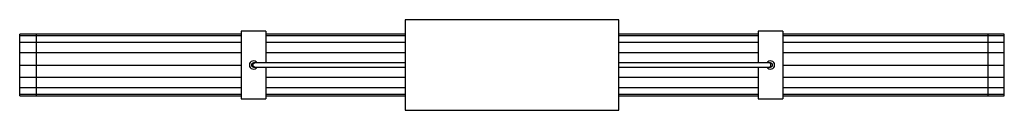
# Paper-space layout '_Superior' of a CAD drawing. Header units: inches. Extents: x -23.6 to 23.6, y -2.2 to 2.2.
import ezdxf

# ---------------------------------------------------------------- set-up
doc = ezdxf.new("R2010")
doc.units = ezdxf.units.IN
doc.header["$MEASUREMENT"] = 0

psp = doc.layouts.new('_Superior')

# ---------------------------------------------------------------- linework, layer by layer
at = {"color": 7, "linetype": 'Continuous', "lineweight": 25}
for p, q in [((5.12, 2.165), (-5.12, 2.165)), ((-5.12, 2.165), (-5.12, -2.165)), ((5.12, -2.165), (5.12, 2.165)), ((-12.992, 1.468), (-23.622, 1.468)), ((-23.622, -1.468), (-23.622, 1.468)), ((-22.835, 1.468), (-22.835, -1.468)), ((-11.811, 1.614), (-12.992, 1.614)), ((-12.992, 1.614), (-12.992, -1.614)), ((-11.811, 1.614), (-11.811, 0.098)), ((-5.12, 1.468), (-11.811, 1.468)), ((11.811, 1.468), (5.12, 1.468)), ((12.992, 1.614), (11.811, 1.614)), ((11.811, 1.614), (11.811, 0.098)), ((12.992, 1.614), (12.992, -1.614)), ((23.622, 1.468), (12.992, 1.468)), ((22.835, 1.468), (22.835, -1.468)), ((23.622, -1.468), (23.622, 1.468)), ((-12.992, 1.4), (-23.622, 1.4)), ((-12.992, 1.078), (-23.622, 1.078)), ((-5.12, 1.4), (-11.811, 1.4)), ((-5.12, 1.078), (-11.811, 1.078)), ((11.811, 1.4), (5.12, 1.4)), ((11.811, 1.078), (5.12, 1.078)), ((23.622, 1.4), (12.992, 1.4)), ((23.622, 1.078), (12.992, 1.078)), ((-12.992, 0.578), (-23.622, 0.578)), ((-5.12, 0.578), (-11.811, 0.578)), ((11.811, 0.578), (5.12, 0.578)), ((23.622, 0.578), (12.992, 0.578)), ((-23.622, 0), (-12.992, 0)), ((-5.12, 0.098), (-12.402, 0.098)), ((12.402, 0.098), (5.12, 0.098)), ((12.992, 0), (23.622, 0)), ((-12.402, -0.098), (-5.12, -0.098)), ((-11.811, -0.098), (-11.811, -1.614)), ((5.12, -0.098), (12.402, -0.098)), ((11.811, -0.098), (11.811, -1.614)), ((-23.622, -0.578), (-12.992, -0.578)), ((-11.811, -0.578), (-5.12, -0.578)), ((5.12, -0.578), (11.811, -0.578)), ((12.992, -0.578), (23.622, -0.578)), ((-23.622, -1.078), (-12.992, -1.078)), ((-23.622, -1.4), (-12.992, -1.4)), ((-11.811, -1.078), (-5.12, -1.078)), ((-11.811, -1.4), (-5.12, -1.4)), ((5.12, -1.078), (11.811, -1.078)), ((5.12, -1.4), (11.811, -1.4)), ((12.992, -1.078), (23.622, -1.078)), ((12.992, -1.4), (23.622, -1.4)), ((-23.622, -1.468), (-12.992, -1.468)), ((-12.992, -1.614), (-11.811, -1.614)), ((-11.811, -1.468), (-5.12, -1.468)), ((5.12, -1.468), (11.811, -1.468)), ((11.811, -1.614), (12.992, -1.614)), ((12.992, -1.468), (23.622, -1.468)), ((-5.12, -2.165), (5.12, -2.165))]:
    psp.add_line(p, q, dxfattribs=at)
at = {"color": 7, "linetype": 'Continuous', "lineweight": 25, "flags": 128}
for points in [[(-12.341, -0.098), (-12.373, -0.091), (-12.4, -0.07), (-12.418, -0.038), (-12.424, 0), (-12.418, 0.038), (-12.4, 0.07), (-12.373, 0.091), (-12.341, 0.098), (-12.341, 0.098)], [(12.341, -0.098), (12.373, -0.091), (12.4, -0.07), (12.418, -0.038), (12.424, 0), (12.418, 0.038), (12.4, 0.07), (12.373, 0.091), (12.341, 0.098), (12.341, 0.098)]]:
    psp.add_lwpolyline(points, dxfattribs=at)
at = {"color": 7, "linetype": 'Continuous', "lineweight": 25}
for centre, radius, start, end in [((-12.402, 0), 0.197, 30, 330), ((-12.402, 0), 0.0984, 90, 270), ((12.402, 0), 0.197, 210, 150), ((12.402, 0), 0.0984, 270, 90)]:
    psp.add_arc(centre, radius, start, end, dxfattribs=at)

doc.saveas('drawing.dxf')
